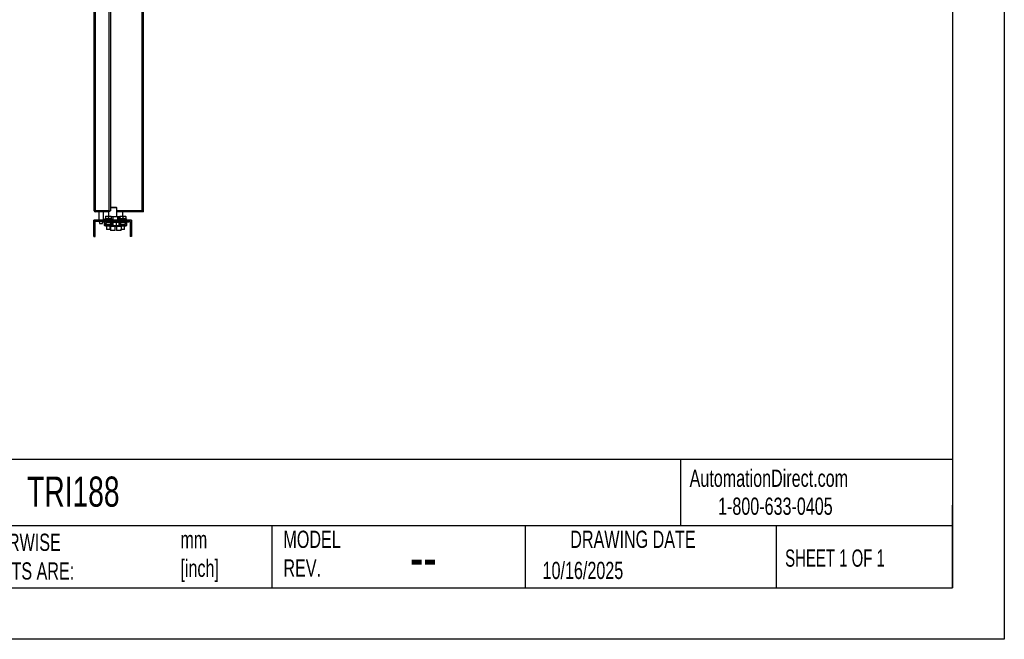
# Model space of a CAD drawing. Header units: millimetres. Extents: x 0 to 3912, y 0 to 3023.
# Tile 7 of 18: x 2216 to 3912, y 0 to 1067. Entities that reach past the tile are written whole.
import ezdxf

# ---------------------------------------------------------------- set-up
doc = ezdxf.new("R2010")
doc.units = ezdxf.units.MM
doc.header["$LTSCALE"] = 14
doc.layers.add('TEXT', color=140, linetype='Continuous', lineweight=25)
doc.styles.add('SLDTEXTSTYLE0', font='TXT', dxfattribs={"width": 0.7})
doc.styles.add('SLDTEXTSTYLE1', font='TXT', dxfattribs={"width": 0.65})

msp = doc.modelspace()

# ---------------------------------------------------------------- linework, layer by layer
at = {"color": 7, "linetype": 'Continuous'}
for p, q in [((3911.63, 3022.64), (3911.63, 0.04)), ((3911.63, 0.04), (0.03, 0.04))]:
    msp.add_line(p, q, dxfattribs=at)
for p, q in [((2344.3, 738.06), (2344.3, 2397.06)), ((2346.3, 2397.06), (2346.3, 738.06)), ((2370.3, 738.06), (2370.3, 2397.06)), ((2372.3, 2397.06), (2372.3, 738.06)), ((2427.3, 738.06), (2427.3, 2397.06)), ((2429.3, 736.06), (2429.3, 2399.06)), ((2346.3, 738.06), (2344.3, 738.06)), ((2346.3, 738.06), (2370.3, 738.06)), ((2370.3, 738.06), (2346.3, 738.06)), ((2370.3, 736.06), (2346.3, 736.06)), ((2348.3, 738.06), (2348.3, 738.06)), ((2348.3, 738.06), (2348.3, 738.06)), ((2352.3, 738.06), (2352.3, 738.06)), ((2352.3, 736.06), (2352.3, 722.06)), ((2360.3, 738.06), (2360.3, 738.06)), ((2360.3, 722.06), (2360.3, 736.06)), ((2369.3, 738.06), (2369.3, 738.06)), ((2369.3, 736.06), (2369.3, 728.56)), ((2370.3, 738.06), (2372.3, 738.06)), ((2370.3, 738.06), (2370.3, 736.06)), ((2372.3, 744.06), (2382.3, 744.06)), ((2372.8, 743.06), (2372.3, 743.06)), ((2383.3, 743.06), (2372.8, 743.06)), ((2383.3, 743.06), (2382.3, 744.06)), ((2383.3, 728.06), (2383.3, 743.06)), ((2395.3, 738.06), (2383.3, 738.06)), ((2395.3, 736.06), (2383.3, 736.06)), ((2393.8, 728.56), (2393.8, 736.06)), ((2395.3, 736.06), (2395.3, 738.06)), ((2415.3, 738.06), (2395.3, 738.06)), ((2415.3, 736.06), (2395.3, 736.06)), ((2415.3, 736.06), (2415.3, 738.06)), ((2427.3, 738.06), (2415.3, 738.06)), ((2427.3, 736.06), (2415.3, 736.06)), ((2427.3, 736.06), (2427.3, 738.06)), ((2429.3, 736.06), (2427.3, 736.06)), ((2343.8, 693.56), (2343.8, 722.06)), ((2346.3, 722.06), (2343.8, 722.06)), ((2346.3, 719.56), (2346.3, 722.06)), ((2406.3, 722.06), (2346.3, 722.06)), ((2406.3, 719.56), (2346.3, 719.56)), ((2346.3, 693.56), (2346.3, 719.56)), ((2346.3, 719.56), (2346.3, 719.56)), ((2352.97, 719.56), (2354.3, 715.56)), ((2358.3, 715.56), (2354.3, 715.56)), ((2357.8, 719.56), (2357.8, 719.06)), ((2357.8, 719.06), (2361.3, 719.06)), ((2358.3, 715.56), (2359.47, 719.06)), ((2363.8, 724.22), (2361.8, 723.06)), ((2361.8, 723.06), (2361.8, 722.06)), ((2361.8, 723.06), (2375.8, 723.06)), ((2361.8, 718.56), (2361.8, 713.56)), ((2362.3, 713.56), (2362.3, 718.56)), ((2362.8, 717.56), (2363.95, 717.56)), ((2362.8, 717.56), (2362.8, 713.31)), ((2367.3, 713.31), (2362.8, 713.31)), ((2362.8, 713.06), (2362.8, 712.56)), ((2362.8, 713.06), (2364.29, 713.06)), ((2362.8, 712.56), (2374.8, 712.56)), ((2363.8, 728.56), (2366.3, 728.56)), ((2363.8, 728.12), (2363.8, 723.77)), ((2363.8, 712.56), (2363.8, 712.06)), ((2373.65, 717.56), (2363.95, 717.56)), ((2367.3, 713.06), (2364.29, 713.06)), ((2365.8, 719.56), (2365.8, 717.56)), ((2366.3, 728.56), (2371.3, 728.56)), ((2370.3, 714.06), (2367.3, 714.06)), ((2367.3, 714.06), (2367.3, 713.31)), ((2367.3, 713.31), (2370.3, 713.31)), ((2367.3, 713.06), (2367.3, 713.31)), ((2367.3, 713.06), (2370.3, 713.06)), ((2368.8, 728.12), (2368.8, 723.77)), ((2370.3, 713.31), (2370.3, 714.06)), ((2370.3, 713.06), (2370.3, 713.31)), ((2374.8, 713.31), (2370.3, 713.31)), ((2373.31, 713.06), (2370.3, 713.06)), ((2371.3, 728.56), (2373.8, 728.56)), ((2371.8, 717.56), (2371.8, 719.56)), ((2371.8, 718.56), (2375.3, 718.56)), ((2375.3, 718.06), (2371.8, 718.06)), ((2373.31, 713.06), (2374.8, 713.06)), ((2373.65, 717.56), (2374.8, 717.56)), ((2373.8, 728.12), (2373.8, 723.77)), ((2373.8, 728.06), (2376.31, 728.06)), ((2375.8, 723.06), (2373.8, 724.22)), ((2376.3, 712.61), (2373.8, 712.15)), ((2373.8, 712.06), (2373.8, 712.56)), ((2374.8, 713.31), (2374.8, 717.56)), ((2374.8, 713.06), (2374.8, 712.56)), ((2375.3, 718.56), (2375.3, 713.56)), ((2375.8, 722.06), (2375.8, 723.06)), ((2375.8, 718.56), (2384.8, 718.56)), ((2375.8, 713.56), (2375.8, 718.56)), ((2384.3, 718.06), (2375.8, 718.06)), ((2376.3, 719.06), (2379.8, 719.06)), ((2376.3, 718.06), (2376.3, 712.61)), ((2376.31, 728.06), (2376.31, 722.06)), ((2376.31, 728.06), (2384.81, 728.06)), ((2379.8, 719.56), (2379.8, 719.06)), ((2382.28, 718.06), (2382.28, 712.58)), ((2382.3, 712.6), (2382.28, 712.58)), ((2382.3, 718.06), (2382.3, 712.6)), ((2383.72, 712.06), (2382.3, 712.32)), ((2382.8, 719.56), (2382.8, 719.06)), ((2382.8, 719.06), (2386.3, 719.06)), ((2384.3, 718.06), (2384.8, 718.56)), ((2386.8, 718.06), (2384.3, 718.06)), ((2384.8, 718.56), (2384.8, 719.06)), ((2384.8, 718.56), (2386.8, 718.56)), ((2384.81, 728.06), (2384.81, 722.06)), ((2384.81, 728.06), (2386.79, 728.06)), ((2386.75, 718.06), (2386.75, 712.6)), ((2388.8, 712.23), (2386.75, 712.6)), ((2386.79, 728.06), (2386.79, 722.06)), ((2386.79, 728.06), (2388.8, 728.06)), ((2388.8, 724.22), (2386.8, 723.06)), ((2386.8, 723.06), (2386.8, 722.06)), ((2386.8, 723.06), (2400.8, 723.06)), ((2386.8, 718.56), (2386.8, 713.56)), ((2387.3, 718.56), (2390.8, 718.56)), ((2387.3, 713.56), (2387.3, 718.56)), ((2390.8, 718.06), (2387.3, 718.06)), ((2387.8, 717.56), (2388.95, 717.56)), ((2387.8, 717.56), (2387.8, 713.31)), ((2392.3, 713.31), (2387.8, 713.31)), ((2387.8, 713.06), (2389.29, 713.06)), ((2387.8, 713.06), (2387.8, 712.56)), ((2387.8, 712.56), (2399.8, 712.56)), ((2388.8, 728.56), (2391.3, 728.56)), ((2388.8, 728.12), (2388.8, 723.77)), ((2388.8, 712.56), (2388.8, 712.06)), ((2398.65, 717.56), (2388.95, 717.56)), ((2392.3, 713.06), (2389.29, 713.06)), ((2390.8, 719.56), (2390.8, 717.56)), ((2391.3, 728.56), (2396.3, 728.56)), ((2392.3, 714.06), (2392.3, 713.31)), ((2395.3, 714.06), (2392.3, 714.06)), ((2392.3, 713.06), (2392.3, 713.31)), ((2392.3, 713.31), (2395.3, 713.31)), ((2392.3, 713.06), (2395.3, 713.06)), ((2393.8, 728.12), (2393.8, 723.77)), ((2395.3, 713.31), (2395.3, 714.06)), ((2395.3, 713.06), (2395.3, 713.31)), ((2399.8, 713.31), (2395.3, 713.31)), ((2398.31, 713.06), (2395.3, 713.06)), ((2396.3, 728.56), (2398.8, 728.56)), ((2396.8, 717.56), (2396.8, 719.56)), ((2398.31, 713.06), (2399.8, 713.06)), ((2398.65, 717.56), (2399.8, 717.56)), ((2398.8, 728.12), (2398.8, 723.77)), ((2400.8, 723.06), (2398.8, 724.22)), ((2398.8, 712.06), (2398.8, 712.56)), ((2399.8, 713.31), (2399.8, 717.56)), ((2399.8, 713.06), (2399.8, 712.56)), ((2400.3, 718.56), (2400.3, 713.56)), ((2400.8, 722.06), (2400.8, 723.06)), ((2400.8, 713.56), (2400.8, 718.56)), ((2401.3, 719.06), (2404.8, 719.06)), ((2404.8, 719.56), (2404.8, 719.06)), ((2406.3, 719.56), (2406.3, 722.06)), ((2408.8, 722.06), (2406.3, 722.06)), ((2406.3, 719.56), (2406.3, 693.56)), ((2406.3, 719.56), (2406.3, 719.56)), ((2408.8, 722.06), (2408.8, 693.56)), ((2363.8, 712.06), (2368.8, 712.06)), ((2365.8, 712.06), (2365.8, 706.56)), ((2365.8, 706.56), (2366.3, 706.06)), ((2365.8, 706.56), (2371.8, 706.56)), ((2371.3, 706.06), (2366.3, 706.06)), ((2368.8, 712.06), (2373.8, 712.06)), ((2371.3, 706.06), (2371.8, 706.56)), ((2371.8, 706.56), (2371.8, 712.06)), ((2376.3, 711.06), (2371.8, 711.06)), ((2372.3, 711.06), (2372.3, 704.66)), ((2372.3, 704.66), (2372.9, 704.06)), ((2372.3, 704.66), (2380.3, 704.66)), ((2379.7, 704.06), (2372.9, 704.06)), ((2373.8, 712.06), (2379.29, 712.06)), ((2381.3, 711.06), (2376.3, 711.06)), ((2379.29, 712.06), (2379.38, 712.06)), ((2379.38, 712.06), (2382.3, 712.06)), ((2379.7, 704.06), (2380.3, 704.66)), ((2380.3, 704.66), (2380.3, 711.06)), ((2390.8, 711.06), (2381.8, 711.06)), ((2382.3, 712.06), (2382.3, 712.06)), ((2382.3, 712.06), (2383.72, 712.06)), ((2382.8, 711.06), (2382.8, 704.66)), ((2382.8, 704.66), (2383.4, 704.06)), ((2382.8, 704.66), (2388.8, 704.66)), ((2388.5, 704.06), (2383.4, 704.06)), ((2383.72, 712.06), (2383.81, 712.06)), ((2383.81, 712.06), (2388.8, 712.06)), ((2390.2, 704.06), (2388.5, 704.06)), ((2388.8, 712.06), (2393.8, 712.06)), ((2388.8, 704.66), (2390.8, 704.66)), ((2390.2, 704.06), (2390.8, 704.66)), ((2390.8, 712.06), (2390.8, 706.56)), ((2390.8, 704.66), (2390.8, 706.56)), ((2390.8, 706.56), (2391.3, 706.06)), ((2390.8, 706.56), (2396.8, 706.56)), ((2396.3, 706.06), (2391.3, 706.06)), ((2393.8, 712.06), (2398.8, 712.06)), ((2396.3, 706.06), (2396.8, 706.56)), ((2396.8, 706.56), (2396.8, 712.06)), ((2343.8, 693.56), (2346.3, 693.56)), ((2408.8, 693.56), (2406.3, 693.56))]:
    msp.add_line(p, q)
at = {"flags": 128}
msp.add_lwpolyline([(2381.55, 711.09), (2381.6, 711.08), (2381.8, 711.06)], dxfattribs=at)
for centre, radius, start, end in [((2346.3, 738.06), 2, 180, 270), ((2346.3, 738.06), 0.002, 180, 270), ((2361.3, 718.56), 1, 0, 90), ((2361.3, 718.56), 0.5, 0, 90), ((2362.8, 713.56), 1, 180, 270), ((2362.8, 713.56), 0.5, 180, 270), ((2363.05, 713.31), 0.25, 180, 270), ((2374.55, 713.31), 0.25, 270, 0), ((2374.8, 713.56), 1, 270, 0), ((2374.8, 713.56), 0.5, 270, 0), ((2376.3, 718.56), 1, 90, 180), ((2376.3, 718.56), 0.5, 90, 180), ((2386.3, 718.56), 1, 0, 90), ((2386.3, 718.56), 0.5, 0, 90), ((2387.8, 713.56), 1, 180, 270), ((2387.8, 713.56), 0.5, 180, 270), ((2388.05, 713.31), 0.25, 180, 270), ((2399.55, 713.31), 0.25, 270, 0), ((2399.8, 713.56), 1, 270, 0), ((2399.8, 713.56), 0.5, 270, 0), ((2401.3, 718.56), 1, 90, 180), ((2401.3, 718.56), 0.5, 90, 180), ((2381.3, 712.06), 1, 270, 0)]:
    msp.add_arc(centre, radius, start, end)
for centre, start_param, end_param in [((2367.3, 724.56), 2.300524, 3.1415927), ((2370.3, 724.56), 3.1415927, 3.9826613), ((2392.3, 724.56), 2.300524, 3.1415927), ((2395.3, 724.56), 3.1415927, 3.9826613)]:
    msp.add_ellipse(centre, major_axis=(0, 10.5), ratio=0.4285714, start_param=start_param, end_param=end_param)
for points, knots in [([(2363.8, 728.12), (2363.91, 728.15), (2364.11, 728.22), (2364.42, 728.31), (2364.73, 728.38), (2365.08, 728.45), (2365.46, 728.51), (2365.88, 728.56), (2366.16, 728.56), (2366.3, 728.56)], [0, 0, 0, 0, 0.1291199, 0.2550638, 0.3785212, 0.5002787, 0.6692257, 0.8346762, 1, 1, 1, 1]), ([(2363.8, 728.56), (2363.8, 728.56), (2363.8, 728.56), (2363.8, 728.55), (2363.8, 728.52), (2363.8, 728.49), (2363.8, 728.42), (2363.8, 728.31), (2363.8, 728.18), (2363.8, 728.12)], [0, 0, 0, 0, 0.0993011, 0.198234, 0.2975572, 0.3980049, 0.500274, 0.7454298, 1, 1, 1, 1]), ([(2368.8, 723.77), (2368.69, 723.81), (2368.49, 723.87), (2368.18, 723.96), (2367.87, 724.04), (2367.45, 724.12), (2366.93, 724.2), (2366.3, 724.23), (2365.67, 724.2), (2365.05, 724.11), (2364.42, 723.97), (2364.01, 723.84), (2363.8, 723.77)], [0, 0, 0, 0, 0.0645608, 0.1275666, 0.1893611, 0.2503362, 0.3758004, 0.4990765, 0.6227226, 0.7486862, 0.8719717, 1, 1, 1, 1]), ([(2366.3, 728.56), (2366.38, 728.56), (2366.55, 728.56), (2366.8, 728.55), (2367.05, 728.52), (2367.31, 728.49), (2367.68, 728.42), (2368.18, 728.31), (2368.59, 728.18), (2368.8, 728.12)], [0, 0, 0, 0, 0.0992825, 0.1981442, 0.2973396, 0.3975989, 0.499616, 0.744936, 1, 1, 1, 1]), ([(2368.8, 728.12), (2368.91, 728.15), (2369.11, 728.22), (2369.42, 728.31), (2369.73, 728.38), (2370.08, 728.45), (2370.46, 728.51), (2370.88, 728.56), (2371.16, 728.56), (2371.3, 728.56)], [0, 0, 0, 0, 0.1291199, 0.2550638, 0.3785212, 0.5002787, 0.6692257, 0.8346762, 1, 1, 1, 1]), ([(2373.8, 723.77), (2373.69, 723.81), (2373.49, 723.87), (2373.18, 723.96), (2372.87, 724.04), (2372.46, 724.12), (2371.93, 724.2), (2371.3, 724.23), (2370.67, 724.2), (2370.05, 724.11), (2369.42, 723.97), (2369.01, 723.84), (2368.8, 723.77)], [0, 0, 0, 0, 0.06456082, 0.12756663, 0.1893611, 0.25033622, 0.37580043, 0.49907652, 0.62272257, 0.74868616, 0.8719717, 1, 1, 1, 1]), ([(2371.3, 728.56), (2371.38, 728.56), (2371.55, 728.56), (2371.8, 728.55), (2372.05, 728.52), (2372.31, 728.49), (2372.68, 728.42), (2373.18, 728.31), (2373.59, 728.18), (2373.8, 728.12)], [0, 0, 0, 0, 0.09928246, 0.19814418, 0.29733958, 0.39759888, 0.49961597, 0.74493598, 1, 1, 1, 1]), ([(2373.8, 728.12), (2373.8, 728.15), (2373.8, 728.22), (2373.8, 728.31), (2373.8, 728.38), (2373.8, 728.45), (2373.8, 728.51), (2373.8, 728.56), (2373.8, 728.56), (2373.8, 728.56)], [0, 0, 0, 0, 0.1288041, 0.2545643, 0.3779619, 0.4997735, 0.6691313, 0.8347446, 1, 1, 1, 1]), ([(2379.29, 712.06), (2379.2, 712.06), (2379.04, 712.07), (2378.79, 712.08), (2378.54, 712.1), (2378.29, 712.13), (2378.03, 712.17), (2377.62, 712.24), (2377.04, 712.38), (2376.55, 712.53), (2376.3, 712.61)], [0, 0, 0, 0, 0.0826295, 0.1649564, 0.2474183, 0.3304421, 0.4144392, 0.499801, 0.7451294, 1, 1, 1, 1]), ([(2382.28, 712.58), (2382.16, 712.54), (2381.91, 712.47), (2381.55, 712.37), (2381.2, 712.28), (2380.8, 712.2), (2380.35, 712.12), (2379.87, 712.07), (2379.54, 712.07), (2379.38, 712.06)], [0, 0, 0, 0, 0.1291156, 0.2552533, 0.3790719, 0.5013193, 0.6700022, 0.8351843, 1, 1, 1, 1]), ([(2382.3, 712.06), (2382.3, 712.06), (2382.3, 712.07), (2382.3, 712.08), (2382.3, 712.1), (2382.3, 712.13), (2382.3, 712.17), (2382.3, 712.24), (2382.3, 712.37), (2382.3, 712.52), (2382.3, 712.6)], [0, 0, 0, 0, 0.0825224, 0.1647597, 0.247135, 0.3300616, 0.413938, 0.4991438, 0.7449587, 1, 1, 1, 1]), ([(2386.75, 712.6), (2386.65, 712.57), (2386.46, 712.5), (2386.16, 712.42), (2385.87, 712.34), (2385.58, 712.27), (2385.22, 712.2), (2384.8, 712.13), (2384.3, 712.07), (2383.98, 712.07), (2383.81, 712.06)], [0, 0, 0, 0, 0.103586, 0.2051688, 0.3050737, 0.4036641, 0.5013406, 0.6701855, 0.8353287, 1, 1, 1, 1]), ([(2388.8, 728.12), (2388.91, 728.15), (2389.11, 728.22), (2389.42, 728.31), (2389.73, 728.38), (2390.08, 728.45), (2390.46, 728.51), (2390.88, 728.56), (2391.16, 728.56), (2391.3, 728.56)], [0, 0, 0, 0, 0.1291199, 0.2550638, 0.3785212, 0.5002787, 0.6692257, 0.8346762, 1, 1, 1, 1]), ([(2388.8, 728.56), (2388.8, 728.56), (2388.8, 728.56), (2388.8, 728.55), (2388.8, 728.52), (2388.8, 728.49), (2388.8, 728.42), (2388.8, 728.31), (2388.8, 728.18), (2388.8, 728.12)], [0, 0, 0, 0, 0.0993011, 0.198234, 0.2975572, 0.3980049, 0.500274, 0.7454298, 1, 1, 1, 1]), ([(2393.8, 723.77), (2393.69, 723.81), (2393.49, 723.87), (2393.18, 723.96), (2392.87, 724.04), (2392.45, 724.12), (2391.93, 724.2), (2391.3, 724.23), (2390.67, 724.2), (2390.05, 724.11), (2389.42, 723.97), (2389.01, 723.84), (2388.8, 723.77)], [0, 0, 0, 0, 0.0645608, 0.1275666, 0.1893611, 0.2503362, 0.3758004, 0.4990765, 0.6227226, 0.7486862, 0.8719717, 1, 1, 1, 1]), ([(2391.3, 728.56), (2391.38, 728.56), (2391.55, 728.56), (2391.8, 728.55), (2392.05, 728.52), (2392.31, 728.49), (2392.68, 728.42), (2393.18, 728.31), (2393.59, 728.18), (2393.8, 728.12)], [0, 0, 0, 0, 0.0992825, 0.1981442, 0.2973396, 0.3975989, 0.499616, 0.744936, 1, 1, 1, 1]), ([(2393.8, 728.12), (2393.91, 728.15), (2394.11, 728.22), (2394.42, 728.31), (2394.73, 728.38), (2395.08, 728.45), (2395.46, 728.51), (2395.88, 728.56), (2396.16, 728.56), (2396.3, 728.56)], [0, 0, 0, 0, 0.12911991, 0.2550638, 0.37852116, 0.50027866, 0.66922566, 0.83467617, 1, 1, 1, 1]), ([(2398.8, 723.77), (2398.69, 723.81), (2398.49, 723.87), (2398.18, 723.96), (2397.87, 724.04), (2397.46, 724.12), (2396.93, 724.2), (2396.3, 724.23), (2395.67, 724.2), (2395.05, 724.11), (2394.42, 723.97), (2394.01, 723.84), (2393.8, 723.77)], [0, 0, 0, 0, 0.0645608, 0.1275666, 0.1893611, 0.2503362, 0.3758004, 0.4990765, 0.6227226, 0.7486862, 0.8719717, 1, 1, 1, 1]), ([(2396.3, 728.56), (2396.38, 728.56), (2396.55, 728.56), (2396.8, 728.55), (2397.05, 728.52), (2397.31, 728.49), (2397.68, 728.42), (2398.18, 728.31), (2398.59, 728.18), (2398.8, 728.12)], [0, 0, 0, 0, 0.0992825, 0.1981442, 0.2973396, 0.3975989, 0.499616, 0.744936, 1, 1, 1, 1]), ([(2398.8, 728.12), (2398.8, 728.15), (2398.8, 728.22), (2398.8, 728.31), (2398.8, 728.38), (2398.8, 728.45), (2398.8, 728.51), (2398.8, 728.56), (2398.8, 728.56), (2398.8, 728.56)], [0, 0, 0, 0, 0.1288041, 0.2545643, 0.3779619, 0.4997735, 0.6691313, 0.8347446, 1, 1, 1, 1])]:
    msp.add_open_spline(points, degree=3, knots=knots)
at = {"layer": 'TEXT'}
for p, q in [((3822.7, 2933.7), (3822.7, 88.9)), ((3822.7, 309.77), (88.9, 309.77)), ((3354.06, 309.77), (3354.06, 195.58)), ((3822.7, 88.9), (3822.7, 231.14)), ((3822.7, 195.58), (88.9, 195.58)), ((2650.21, 195.58), (2650.21, 88.9)), ((3086.52, 195.58), (3086.52, 88.9)), ((3518.88, 195.58), (3518.88, 88.9)), ((88.9, 88.9), (3822.7, 88.9))]:
    msp.add_line(p, q, dxfattribs=at)

# ---------------------------------------------------------------- texts
at = {"color": 179, "linetype": 'Continuous', "lineweight": 18, "char_height": 29.6333, "attachment_point": 1, "style": 'SLDTEXTSTYLE0'}
for s, insert in [('AutomationDirect.com', (3369.73, 292.27)), ('1-800-633-0405', (3418.68, 244.12))]:
    msp.add_mtext(s, dxfattribs=dict(at, insert=insert))
at = {"layer": 'TEXT'}
for s, insert, char_height, attachment_point, style in [('TRI188', (2228.91, 280.33), 51.858, 1, 'SLDTEXTSTYLE0'), ('MODEL ^JREV.', (2670.27, 187.1), 29.6333, 1, 'SLDTEXTSTYLE0'), ('DRAWING DATE', (3272.15, 187.1), 29.6333, 2, 'SLDTEXTSTYLE0'), ('UNLESS OTHERWISE ^JSPECIFIED UNITS ARE:', (2000.17, 181.95), 29.6333, 1, 'SLDTEXTSTYLE0'), ('mm^J[inch]', (2492.89, 186.61), 29.633, 1, 'SLDTEXTSTYLE0'), ('SHEET 1 OF 1', (3534.18, 154.72), 29.6333, 1, 'SLDTEXTSTYLE1'), ('--', (2888.17, 178.28), 74.083, 1, 'SLDTEXTSTYLE0'), ('10/16/2025', (3116.58, 133.51), 29.633, 1, 'SLDTEXTSTYLE0')]:
    msp.add_mtext(s, dxfattribs=dict(at, insert=insert, char_height=char_height, attachment_point=attachment_point, style=style))

doc.saveas('drawing.dxf')
